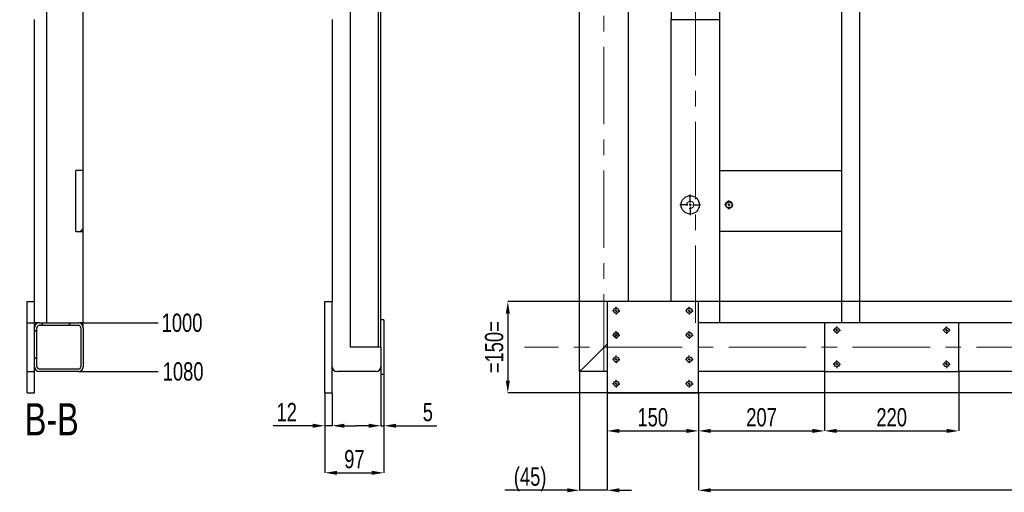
# Model space of a CAD drawing. Header units: millimetres. Extents: x 5 to 589, y 5 to 415.
# Tile 15 of 17: x 285 to 447, y 225 to 303. Entities that reach past the tile are written whole.
import ezdxf

# ---------------------------------------------------------------- set-up
doc = ezdxf.new("R2010")
doc.units = ezdxf.units.MM
doc.header["$PDSIZE"] = -1
doc.linetypes.add('CENTERX2', pattern=[20.32, 12.7, -2.54, 2.54, -2.54])
for name, color, linetype in [('COTES', 1, 'Continuous'), ('NOTES', 6, 'Continuous'), ('TRAIT-FINS', 9, 'Continuous'), ('TRAIT-MIXTES', 3, 'CENTERX2')]:
    doc.layers.add(name, color=color, linetype=linetype)
doc.layers.add('TRAIT-FORT', color=4, linetype='Continuous', lineweight=25)
doc.styles.add('SLDTEXTSTYLE2', font='TXT', dxfattribs={"width": 0.75})
doc.dimstyles.new('SLDDIMSTYLE1', dxfattribs={"dimtxt": 3, "dimasz": 2, "dimexe": 0, "dimexo": 0.0625, "dimgap": 0.75, "dimtad": 0, "dimtih": 1, "dimtoh": 1, "dimdec": 0, "dimlfac": 10, "dimrnd": 1e-09, "dimzin": 12, "dimdsep": 46, "dimtxsty": 'SLDTEXTSTYLE2', "dimsah": 1, "dimcen": 0.09, "dimadec": 0, "dimazin": 3, "dimtfac": 1, "dimtdec": 0, "dimtofl": 0, "dimtmove": 0, "dimatfit": 3, "dimfxl": 1, "dimfrac": 2, "dimtolj": 1, "dimtzin": 12, "dimarcsym": 0})
doc.dimstyles.new('SLDDIMSTYLE2', dxfattribs={"dimtxt": 3, "dimasz": 2, "dimexe": 0, "dimexo": 0.0625, "dimgap": 0.75, "dimtad": 1, "dimdec": 0, "dimlfac": 10, "dimrnd": 1e-09, "dimzin": 12, "dimdsep": 46, "dimtxsty": 'SLDTEXTSTYLE2', "dimsah": 1, "dimcen": 0.09, "dimadec": 0, "dimazin": 3, "dimtfac": 1, "dimtdec": 0, "dimtofl": 0, "dimtmove": 0, "dimatfit": 3, "dimfxl": 1, "dimfrac": 2, "dimtolj": 1, "dimtzin": 12, "dimarcsym": 0})
doc.dimstyles.new('SLDDIMSTYLE3', dxfattribs={"dimtxt": 3, "dimasz": 2, "dimexe": 0, "dimexo": 0.0625, "dimgap": 0.75, "dimtad": 1, "dimdec": 0, "dimlfac": 10, "dimrnd": 1e-09, "dimzin": 12, "dimdsep": 46, "dimtxsty": 'SLDTEXTSTYLE2', "dimsah": 1, "dimcen": 0.09, "dimadec": 0, "dimazin": 3, "dimtfac": 1, "dimtdec": 0, "dimtmove": 0, "dimatfit": 0, "dimfxl": 1, "dimfrac": 2, "dimtolj": 1, "dimtzin": 12, "dimarcsym": 0})
pattern_1 = [(45, (0, 0), (-13.4704, 13.4704), []), (45, (4.49, 2e-323), (-13.4704, 13.4704), []), (45, (8.98, 4e-323), (-13.4704, 13.4704), []), (45, (13.47, 6e-323), (-13.4704, 13.4704), [])]

# ---------------------------------------------------------------- blocks, each defined once
blk = doc.blocks.new('_D_105')
at = {"layer": 'COTES', "color": 0, "lineweight": -2, "transparency": 16777216}
blk.add_line((295.47, 252.97), (307.67, 252.97), dxfattribs=at)
at = {"layer": 'Defpoints', "color": 0, "transparency": 16777216}
for p in [(294.61, 352.97), (295.41, 252.97), (307.67, 252.97)]:
    blk.add_point(p, dxfattribs=at)
at = {"layer": 'COTES', "color": 0, "transparency": 16777216, "insert": (311.61, 252.97), "char_height": 3, "attachment_point": 5, "style": 'SLDTEXTSTYLE2'}
blk.add_mtext('\\A1;1000', dxfattribs=at)
blk = doc.blocks.new('_D_106')
at = {"layer": 'COTES', "color": 0, "lineweight": -2, "transparency": 16777216}
blk.add_line((294.67, 244.97), (307.67, 244.97), dxfattribs=at)
at = {"layer": 'Defpoints', "color": 0, "transparency": 16777216}
for p in [(294.61, 352.97), (294.61, 244.97), (307.67, 244.97)]:
    blk.add_point(p, dxfattribs=at)
at = {"layer": 'COTES', "color": 0, "transparency": 16777216, "insert": (311.79, 244.97), "char_height": 3, "attachment_point": 5, "style": 'SLDTEXTSTYLE2'}
blk.add_mtext('\\A1;1080', dxfattribs=at)
blk = doc.blocks.new('_D_112')
at = {"layer": 'COTES', "color": 0, "lineweight": -2, "transparency": 16777216}
for p, q in [((417.04, 244.91), (417.04, 235.22)), ((439.04, 244.91), (439.04, 235.22)), ((419.04, 235.22), (437.04, 235.22))]:
    blk.add_line(p, q, dxfattribs=at)
at = {"layer": 'COTES', "color": 0, "transparency": 16777216}
for points in [[(419.04, 235.56), (419.04, 234.89), (417.04, 235.22)], [(437.04, 235.56), (437.04, 234.89), (439.04, 235.22)]]:
    blk.add_solid(points, dxfattribs=at)
at = {"layer": 'Defpoints', "color": 0, "transparency": 16777216}
for p in [(417.04, 244.97), (439.04, 244.97), (439.04, 235.22)]:
    blk.add_point(p, dxfattribs=at)
at = {"layer": 'COTES', "color": 0, "transparency": 16777216, "insert": (428.04, 238.97), "char_height": 3, "attachment_point": 2, "style": 'SLDTEXTSTYLE2'}
blk.add_mtext('\\A1;220', dxfattribs=at)
blk = doc.blocks.new('_D_113')
at = {"layer": 'COTES', "color": 0, "lineweight": -2, "transparency": 16777216}
for p, q in [((381.34, 241.41), (381.34, 235.22)), ((396.34, 241.41), (396.34, 235.22)), ((383.34, 235.22), (394.34, 235.22))]:
    blk.add_line(p, q, dxfattribs=at)
at = {"layer": 'COTES', "color": 0, "transparency": 16777216}
for points in [[(383.34, 235.56), (383.34, 234.89), (381.34, 235.22)], [(394.34, 235.56), (394.34, 234.89), (396.34, 235.22)]]:
    blk.add_solid(points, dxfattribs=at)
at = {"layer": 'Defpoints', "color": 0, "transparency": 16777216}
for p in [(381.34, 241.47), (396.34, 241.47), (396.34, 235.22)]:
    blk.add_point(p, dxfattribs=at)
at = {"layer": 'COTES', "color": 0, "transparency": 16777216, "insert": (388.84, 238.97), "char_height": 3, "attachment_point": 2, "style": 'SLDTEXTSTYLE2'}
blk.add_mtext('\\A1;150', dxfattribs=at)
blk = doc.blocks.new('_D_114')
at = {"layer": 'COTES', "color": 0, "lineweight": -2, "transparency": 16777216}
for p, q in [((417.04, 244.91), (417.04, 235.22)), ((396.34, 241.41), (396.34, 235.22)), ((398.34, 235.22), (415.04, 235.22))]:
    blk.add_line(p, q, dxfattribs=at)
at = {"layer": 'COTES', "color": 0, "transparency": 16777216}
for points in [[(398.34, 235.56), (398.34, 234.89), (396.34, 235.22)], [(415.04, 235.56), (415.04, 234.89), (417.04, 235.22)]]:
    blk.add_solid(points, dxfattribs=at)
at = {"layer": 'Defpoints', "color": 0, "transparency": 16777216}
for p in [(417.04, 244.97), (396.34, 241.47), (417.04, 235.22)]:
    blk.add_point(p, dxfattribs=at)
at = {"layer": 'COTES', "color": 0, "transparency": 16777216, "insert": (406.69, 238.97), "char_height": 3, "attachment_point": 2, "style": 'SLDTEXTSTYLE2'}
blk.add_mtext('\\A1;207', dxfattribs=at)
blk = doc.blocks.new('_D_116')
at = {"layer": 'COTES', "color": 0, "lineweight": -2, "transparency": 16777216}
for p, q in [((396.34, 241.41), (396.34, 225.47)), ((565.84, 241.41), (565.84, 225.47)), ((563.84, 225.47), (398.34, 225.47))]:
    blk.add_line(p, q, dxfattribs=at)
at = {"layer": 'COTES', "color": 0, "transparency": 16777216}
for points in [[(398.34, 225.8), (398.34, 225.14), (396.34, 225.47)], [(563.84, 225.8), (563.84, 225.14), (565.84, 225.47)]]:
    blk.add_solid(points, dxfattribs=at)
at = {"layer": 'Defpoints', "color": 0, "transparency": 16777216}
for p in [(396.34, 241.47), (565.84, 241.47), (396.34, 225.47)]:
    blk.add_point(p, dxfattribs=at)
at = {"layer": 'COTES', "color": 0, "transparency": 16777216, "insert": (481.09, 229.22), "char_height": 3, "attachment_point": 2, "style": 'SLDTEXTSTYLE2'}
blk.add_mtext('\\A1;1695', dxfattribs=at)
blk = doc.blocks.new('_D_117')
at = {"layer": 'COTES', "color": 0, "lineweight": -2, "transparency": 16777216}
for p, q in [((376.84, 244.91), (376.84, 225.47)), ((381.34, 241.41), (381.34, 225.47)), ((374.84, 225.47), (364.59, 225.47)), ((381.34, 225.47), (376.84, 225.47)), ((383.34, 225.47), (385.34, 225.47))]:
    blk.add_line(p, q, dxfattribs=at)
at = {"layer": 'COTES', "color": 0, "transparency": 16777216}
for points in [[(374.84, 225.8), (374.84, 225.14), (376.84, 225.47)], [(383.34, 225.8), (383.34, 225.14), (381.34, 225.47)]]:
    blk.add_solid(points, dxfattribs=at)
at = {"layer": 'Defpoints', "color": 0, "transparency": 16777216}
for p in [(376.84, 244.97), (381.34, 241.47), (376.84, 225.47)]:
    blk.add_point(p, dxfattribs=at)
at = {"layer": 'COTES', "color": 0, "transparency": 16777216, "insert": (368.72, 229.22), "char_height": 3, "attachment_point": 2, "style": 'SLDTEXTSTYLE2'}
blk.add_mtext('\\A1;(45)', dxfattribs=at)
blk = doc.blocks.new('_D_129')
at = {"layer": 'COTES', "color": 0, "lineweight": -2, "transparency": 16777216}
for p, q in [((550.78, 256.47), (365.06, 256.47)), ((365.06, 254.47), (365.06, 243.47)), ((550.78, 241.47), (365.06, 241.47))]:
    blk.add_line(p, q, dxfattribs=at)
at = {"layer": 'COTES', "color": 0, "transparency": 16777216}
for points in [[(364.73, 254.47), (365.39, 254.47), (365.06, 256.47)], [(364.73, 243.47), (365.39, 243.47), (365.06, 241.47)]]:
    blk.add_solid(points, dxfattribs=at)
at = {"layer": 'Defpoints', "color": 0, "transparency": 16777216}
for p in [(550.84, 256.47), (365.06, 241.47), (550.84, 241.47)]:
    blk.add_point(p, dxfattribs=at)
at = {"layer": 'COTES', "color": 0, "transparency": 16777216, "insert": (361.31, 248.97), "char_height": 3, "attachment_point": 2, "rotation": 90, "style": 'SLDTEXTSTYLE2'}
blk.add_mtext('\\A1;=150=', dxfattribs=at)
blk = doc.blocks.new('SW_CENTERMARKSYMBOL_48')
at = {"layer": 'TRAIT-MIXTES', "color": 0}
for p, q in [((-0.4, 0), (-0.71, 0)), ((0, 0), (-0.2, 0)), ((0, 0.4), (0, 0.71)), ((0, 0), (0, 0.2)), ((0, 0), (0, -0.2)), ((0, 0), (0.2, 0)), ((0.4, 0), (0.71, 0)), ((0, -0.4), (0, -0.71))]:
    blk.add_line(p, q, dxfattribs=at)
blk = doc.blocks.new('SW_CENTERMARKSYMBOL_53')
at = {"layer": 'TRAIT-MIXTES', "color": 0}
for p, q in [((-0.4, 0), (-0.625, 0)), ((0, 0), (-0.2, 0)), ((0, 0.4), (0, 0.625)), ((0, 0), (0, 0.2)), ((0, 0), (0, -0.2)), ((0, 0), (0.2, 0)), ((0.4, 0), (0.625, 0)), ((0, -0.4), (0, -0.625))]:
    blk.add_line(p, q, dxfattribs=at)
blk = doc.blocks.new('SW_CENTERMARKSYMBOL_54')
at = {"layer": 'TRAIT-MIXTES', "color": 0}
for p, q in [((-0.4, 0), (-0.625, 0)), ((0, 0), (-0.2, 0)), ((0, 0.4), (0, 0.625)), ((0, 0), (0, 0.2)), ((0, 0), (0, -0.2)), ((0, 0), (0.2, 0)), ((0.4, 0), (0.625, 0)), ((0, -0.4), (0, -0.625))]:
    blk.add_line(p, q, dxfattribs=at)
blk = doc.blocks.new('SW_CENTERMARKSYMBOL_55')
at = {"layer": 'TRAIT-MIXTES', "color": 0}
for p, q in [((-0.4, 0), (-0.625, 0)), ((0, 0), (-0.2, 0)), ((0, 0.4), (0, 0.625)), ((0, 0), (0, 0.2)), ((0, 0), (0, -0.2)), ((0, 0), (0.2, 0)), ((0.4, 0), (0.625, 0)), ((0, -0.4), (0, -0.625))]:
    blk.add_line(p, q, dxfattribs=at)
blk = doc.blocks.new('SW_CENTERMARKSYMBOL_56')
at = {"layer": 'TRAIT-MIXTES', "color": 0}
for p, q in [((-0.4, 0), (-0.625, 0)), ((0, 0), (-0.2, 0)), ((0, 0.4), (0, 0.625)), ((0, 0), (0, 0.2)), ((0, 0), (0, -0.2)), ((0, 0), (0.2, 0)), ((0.4, 0), (0.625, 0)), ((0, -0.4), (0, -0.625))]:
    blk.add_line(p, q, dxfattribs=at)
blk = doc.blocks.new('SW_CENTERMARKSYMBOL_57')
at = {"layer": 'TRAIT-MIXTES', "color": 0}
for p, q in [((0, 0.4), (0, 1.7)), ((-0.4, 0), (-1.7, 0)), ((0, 0), (-0.2, 0)), ((0, 0), (0, 0.2)), ((0, 0), (0, -0.2)), ((0, 0), (0.2, 0)), ((0.4, 0), (1.7, 0)), ((0, -0.4), (0, -1.7))]:
    blk.add_line(p, q, dxfattribs=at)
blk = doc.blocks.new('SW_CENTERMARKSYMBOL_58')
at = {"layer": 'TRAIT-MIXTES', "color": 0}
for p, q in [((-0.4, 0), (-0.625, 0)), ((0, 0), (-0.2, 0)), ((0, 0.4), (0, 0.625)), ((0, 0), (0, 0.2)), ((0, 0), (0, -0.2)), ((0, 0), (0.2, 0)), ((0.4, 0), (0.625, 0)), ((0, -0.4), (0, -0.625))]:
    blk.add_line(p, q, dxfattribs=at)
blk = doc.blocks.new('SW_CENTERMARKSYMBOL_59')
at = {"layer": 'TRAIT-MIXTES', "color": 0}
for p, q in [((-0.4, 0), (-0.625, 0)), ((0, 0), (-0.2, 0)), ((0, 0.4), (0, 0.625)), ((0, 0), (0, 0.2)), ((0, 0), (0, -0.2)), ((0, 0), (0.2, 0)), ((0.4, 0), (0.625, 0)), ((0, -0.4), (0, -0.625))]:
    blk.add_line(p, q, dxfattribs=at)
blk = doc.blocks.new('SW_CENTERMARKSYMBOL_60')
at = {"layer": 'TRAIT-MIXTES', "color": 0}
for p, q in [((-0.4, 0), (-0.625, 0)), ((0, 0), (-0.2, 0)), ((0, 0.4), (0, 0.625)), ((0, 0), (0, 0.2)), ((0, 0), (0, -0.2)), ((0, 0), (0.2, 0)), ((0.4, 0), (0.625, 0)), ((0, -0.4), (0, -0.625))]:
    blk.add_line(p, q, dxfattribs=at)
blk = doc.blocks.new('SW_CENTERMARKSYMBOL_61')
at = {"layer": 'TRAIT-MIXTES', "color": 0}
for p, q in [((-0.4, 0), (-0.625, 0)), ((0, 0), (-0.2, 0)), ((0, 0.4), (0, 0.625)), ((0, 0), (0, 0.2)), ((0, 0), (0, -0.2)), ((0, 0), (0.2, 0)), ((0.4, 0), (0.625, 0)), ((0, -0.4), (0, -0.625))]:
    blk.add_line(p, q, dxfattribs=at)
blk = doc.blocks.new('SW_CENTERMARKSYMBOL_62')
at = {"layer": 'TRAIT-MIXTES', "color": 0}
for p, q in [((-0.4, 0), (-0.625, 0)), ((0, 0), (-0.2, 0)), ((0, 0.4), (0, 0.625)), ((0, 0), (0, 0.2)), ((0, 0), (0, -0.2)), ((0, 0), (0.2, 0)), ((0.4, 0), (0.625, 0)), ((0, -0.4), (0, -0.625))]:
    blk.add_line(p, q, dxfattribs=at)
blk = doc.blocks.new('SW_CENTERMARKSYMBOL_63')
at = {"layer": 'TRAIT-MIXTES', "color": 0}
for p, q in [((-0.4, 0), (-0.625, 0)), ((0, 0), (-0.2, 0)), ((0, 0.4), (0, 0.625)), ((0, 0), (0, 0.2)), ((0, 0), (0, -0.2)), ((0, 0), (0.2, 0)), ((0.4, 0), (0.625, 0)), ((0, -0.4), (0, -0.625))]:
    blk.add_line(p, q, dxfattribs=at)
blk = doc.blocks.new('SW_CENTERMARKSYMBOL_64')
at = {"layer": 'TRAIT-MIXTES', "color": 0}
for p, q in [((-0.4, 0), (-0.625, 0)), ((0, 0), (-0.2, 0)), ((0, 0.4), (0, 0.625)), ((0, 0), (0, 0.2)), ((0, 0), (0, -0.2)), ((0, 0), (0.2, 0)), ((0.4, 0), (0.625, 0)), ((0, -0.4), (0, -0.625))]:
    blk.add_line(p, q, dxfattribs=at)
blk = doc.blocks.new('SW_CENTERMARKSYMBOL_65')
at = {"layer": 'TRAIT-MIXTES', "color": 0}
for p, q in [((-0.4, 0), (-0.625, 0)), ((0, 0), (-0.2, 0)), ((0, 0.4), (0, 0.625)), ((0, 0), (0, 0.2)), ((0, 0), (0, -0.2)), ((0, 0), (0.2, 0)), ((0.4, 0), (0.625, 0)), ((0, -0.4), (0, -0.625))]:
    blk.add_line(p, q, dxfattribs=at)
blk = doc.blocks.new('_D_130')
at = {"layer": 'COTES', "color": 0, "lineweight": -2, "transparency": 16777216}
for p, q in [((344.24, 244.41), (344.24, 236.07)), ((344.74, 244.41), (344.74, 236.07)), ((342.24, 236.07), (340.24, 236.07)), ((344.24, 236.07), (344.74, 236.07)), ((346.74, 236.07), (353.44, 236.07))]:
    blk.add_line(p, q, dxfattribs=at)
at = {"layer": 'COTES', "color": 0, "transparency": 16777216}
for points in [[(342.24, 236.4), (342.24, 235.74), (344.24, 236.07)], [(346.74, 236.4), (346.74, 235.74), (344.74, 236.07)]]:
    blk.add_solid(points, dxfattribs=at)
at = {"layer": 'Defpoints', "color": 0, "transparency": 16777216}
for p in [(344.24, 244.47), (344.74, 244.47), (344.24, 236.07)]:
    blk.add_point(p, dxfattribs=at)
at = {"layer": 'COTES', "color": 0, "transparency": 16777216, "insert": (351.94, 239.82), "char_height": 3, "attachment_point": 2, "style": 'SLDTEXTSTYLE2'}
blk.add_mtext('\\A1;5', dxfattribs=at)
blk = doc.blocks.new('_D_131')
at = {"layer": 'COTES', "color": 0, "lineweight": -2, "transparency": 16777216}
for p, q in [((335.04, 241.41), (335.04, 236.07)), ((336.24, 241.41), (336.24, 236.07)), ((333.04, 236.07), (326.54, 236.07)), ((336.24, 236.07), (335.04, 236.07)), ((338.24, 236.07), (340.24, 236.07))]:
    blk.add_line(p, q, dxfattribs=at)
at = {"layer": 'COTES', "color": 0, "transparency": 16777216}
for points in [[(333.04, 236.4), (333.04, 235.74), (335.04, 236.07)], [(338.24, 236.4), (338.24, 235.74), (336.24, 236.07)]]:
    blk.add_solid(points, dxfattribs=at)
at = {"layer": 'Defpoints', "color": 0, "transparency": 16777216}
for p in [(335.04, 241.47), (336.24, 241.47), (336.24, 236.07)]:
    blk.add_point(p, dxfattribs=at)
at = {"layer": 'COTES', "color": 0, "transparency": 16777216, "insert": (328.79, 239.82), "char_height": 3, "attachment_point": 2, "style": 'SLDTEXTSTYLE2'}
blk.add_mtext('\\A1;12', dxfattribs=at)
blk = doc.blocks.new('_D_132')
at = {"layer": 'COTES', "color": 0, "lineweight": -2, "transparency": 16777216}
for p, q in [((344.74, 244.41), (344.74, 228.34)), ((335.04, 241.41), (335.04, 228.34)), ((337.04, 228.34), (342.74, 228.34))]:
    blk.add_line(p, q, dxfattribs=at)
at = {"layer": 'COTES', "color": 0, "transparency": 16777216}
for points in [[(337.04, 228.67), (337.04, 228.01), (335.04, 228.34)], [(342.74, 228.67), (342.74, 228.01), (344.74, 228.34)]]:
    blk.add_solid(points, dxfattribs=at)
at = {"layer": 'Defpoints', "color": 0, "transparency": 16777216}
for p in [(344.74, 244.47), (335.04, 241.47), (344.74, 228.34)]:
    blk.add_point(p, dxfattribs=at)
at = {"layer": 'COTES', "color": 0, "transparency": 16777216, "insert": (339.89, 232.09), "char_height": 3, "attachment_point": 2, "style": 'SLDTEXTSTYLE2'}
blk.add_mtext('\\A1;97', dxfattribs=at)

msp = doc.modelspace()

# ---------------------------------------------------------------- hatches: boundary and pattern name
at = {"layer": 'TRAIT-FINS'}
h = msp.add_hatch(dxfattribs=at)
h.set_pattern_fill('DIN 201 ACIER ET FONTE', color=256, style=0, pattern_type=2)
h.set_pattern_definition(pattern_1)
h.paths.add_polyline_path([(294.21, 277.97), (294.21, 267.97), (295.41, 267.97), (295.41, 277.97)], flags=0)
h = msp.add_hatch(dxfattribs=at)
h.set_pattern_fill('DIN 201 ACIER ET FONTE', color=256, style=0, pattern_type=2)
h.set_pattern_definition(pattern_1)
edge = h.paths.add_edge_path(flags=0)
edge.add_arc((288.21, 245.77), 0.8, 180, 270)
edge.add_line((288.21, 244.97), (294.61, 244.97))
edge.add_arc((294.61, 245.77), 0.8, 270, 360)
edge.add_line((295.41, 245.77), (295.41, 252.17))
edge.add_arc((294.61, 252.17), 0.8, 0, 90)
edge.add_line((294.61, 252.97), (288.21, 252.97))
edge.add_arc((288.21, 252.17), 0.8, 90, 180)
edge.add_line((287.41, 252.17), (287.41, 245.77))
edge = h.paths.add_edge_path(flags=0)
edge.add_line((294.61, 245.37), (288.21, 245.37))
edge.add_arc((288.21, 245.77), 0.4, 180, 270, ccw=False)
edge.add_line((287.81, 245.77), (287.81, 252.17))
edge.add_arc((288.21, 252.17), 0.4, 90, 180, ccw=False)
edge.add_line((288.21, 252.57), (294.61, 252.57))
edge.add_arc((294.61, 252.17), 0.4, 0, 90, ccw=False)
edge.add_line((295.01, 252.17), (295.01, 245.77))
edge.add_arc((294.61, 245.77), 0.4, 270, 360, ccw=False)

# ---------------------------------------------------------------- linework, layer by layer
at = {"layer": 'TRAIT-FINS', "lineweight": 18}
for centre in [(394.99, 272.35), (401.34, 272.35)]:
    msp.add_arc(centre, 0.6, 255, 195, dxfattribs=at)
at = {"layer": 'TRAIT-FORT', "lineweight": 25}
for p, q in [((339.24, 248.97), (339.24, 348.97)), ((343.84, 248.97), (343.84, 348.97)), ((344.24, 248.97), (344.24, 348.97)), ((376.84, 244.97), (376.84, 345.47)), ((391.84, 324.77), (391.84, 302.77)), ((399.84, 302.77), (399.84, 324.77)), ((289.41, 252.97), (289.41, 306.97)), ((295.41, 277.97), (295.41, 306.97)), ((384.84, 256.47), (384.84, 306.97)), ((419.84, 252.97), (419.84, 306.97)), ((422.84, 252.97), (422.84, 306.97)), ((287.41, 252.97), (287.41, 302.77)), ((336.24, 302.77), (336.24, 256.47)), ((391.84, 302.77), (399.84, 302.77)), ((391.84, 256.47), (391.84, 302.77)), ((399.84, 252.97), (399.84, 302.77)), ((295.41, 277.97), (294.21, 277.97)), ((294.21, 267.97), (294.21, 277.97)), ((295.41, 267.97), (295.41, 277.97)), ((399.84, 277.97), (419.84, 277.97)), ((294.21, 267.97), (295.41, 267.97)), ((295.41, 252.97), (295.41, 267.97)), ((419.84, 267.97), (399.84, 267.97)), ((286.21, 252.97), (286.21, 256.47)), ((286.21, 256.47), (287.41, 256.47)), ((335.04, 241.47), (335.04, 256.47)), ((335.04, 256.47), (336.24, 256.47)), ((336.24, 241.47), (336.24, 256.47)), ((381.34, 256.47), (381.34, 241.47)), ((396.34, 256.47), (381.34, 256.47)), ((396.34, 241.47), (396.34, 256.47)), ((286.21, 244.97), (286.21, 252.97)), ((286.21, 252.97), (287.41, 252.97)), ((287.41, 252.17), (287.41, 252.97)), ((288.21, 252.97), (287.41, 252.97)), ((287.41, 245.77), (287.41, 252.17)), ((287.81, 245.77), (287.81, 252.17)), ((288.21, 252.97), (294.61, 252.97)), ((288.21, 252.57), (294.61, 252.57)), ((295.41, 252.97), (294.81, 252.97)), ((295.01, 252.17), (295.01, 245.77)), ((295.41, 252.17), (295.41, 252.97)), ((295.41, 252.17), (295.41, 245.77)), ((344.74, 253.47), (344.24, 253.47)), ((344.74, 253.47), (344.74, 244.47)), ((399.04, 252.97), (396.34, 252.97)), ((399.84, 252.97), (399.04, 252.97)), ((417.04, 252.97), (399.84, 252.97)), ((417.04, 252.97), (417.04, 244.97)), ((439.04, 252.97), (417.04, 252.97)), ((508.14, 252.97), (439.04, 252.97)), ((439.04, 244.97), (439.04, 252.97)), ((383.14, 251.27), (382.54, 250.67)), ((339.49, 248.97), (339.24, 248.97)), ((343.34, 248.97), (339.49, 248.97)), ((343.84, 248.97), (343.34, 248.97)), ((344.09, 248.97), (343.84, 248.97)), ((344.24, 248.97), (344.09, 248.97)), ((344.24, 248.97), (344.24, 245.77)), ((381.34, 249.47), (377.64, 245.77)), ((287.41, 244.97), (287.41, 245.77)), ((344.24, 245.77), (344.24, 244.47)), ((377.64, 245.77), (376.84, 244.97)), ((376.84, 244.97), (377.64, 245.77)), ((286.21, 241.47), (286.21, 244.97)), ((286.21, 244.97), (287.41, 244.97)), ((287.41, 241.47), (287.41, 244.97)), ((294.61, 245.37), (288.21, 245.37)), ((294.61, 244.97), (288.21, 244.97)), ((343.44, 244.97), (337.04, 244.97)), ((344.74, 244.47), (344.24, 244.47)), ((381.34, 244.97), (376.84, 244.97)), ((417.04, 244.97), (396.34, 244.97)), ((417.04, 244.97), (439.04, 244.97)), ((508.14, 244.97), (439.04, 244.97)), ((286.21, 241.47), (287.41, 241.47)), ((335.04, 241.47), (336.24, 241.47)), ((381.34, 241.47), (396.34, 241.47))]:
    msp.add_line(p, q, dxfattribs=at)
for centre, radius in [((394.99, 272.35), 1.5), ((401.34, 272.35), 0.51), ((382.84, 254.97), 0.425), ((394.84, 254.97), 0.425), ((419.04, 251.77), 0.425), ((437.04, 251.77), 0.425), ((382.84, 250.97), 0.425), ((394.84, 250.97), 0.425), ((382.84, 246.97), 0.425), ((394.84, 246.97), 0.425), ((419.04, 246.17), 0.425), ((437.04, 246.17), 0.425), ((382.84, 242.97), 0.425), ((394.84, 242.97), 0.425)]:
    msp.add_circle(centre, radius, dxfattribs=at)
for centre, radius, start, end in [((288.21, 252.17), 0.8, 90, 180), ((288.21, 252.17), 0.4, 90, 180), ((294.61, 252.17), 0.8, 0, 90), ((294.61, 252.17), 0.4, 0, 90), ((288.21, 245.77), 0.8, 180, 270), ((288.21, 245.77), 0.4, 180, 270), ((294.61, 245.77), 0.8, 270, 0), ((294.61, 245.77), 0.4, 270, 0), ((337.04, 245.77), 0.8, 180, 270), ((343.44, 245.77), 0.8, 270, 0)]:
    msp.add_arc(centre, radius, start, end, dxfattribs=at)
at = {"layer": 'TRAIT-MIXTES', "lineweight": 18}
for p, q in [((395.84, 252.97), (395.84, 356.77)), ((380.84, 244.97), (380.84, 352.97)), ((576.57, 248.97), (367.8, 248.97))]:
    msp.add_line(p, q, dxfattribs=at)

# ---------------------------------------------------------------- block references
at = {"layer": 'TRAIT-MIXTES'}
for name, p in [('SW_CENTERMARKSYMBOL_57', (394.99, 272.35)), ('SW_CENTERMARKSYMBOL_48', (401.34, 272.35)), ('SW_CENTERMARKSYMBOL_62', (382.84, 254.97)), ('SW_CENTERMARKSYMBOL_61', (394.84, 254.97)), ('SW_CENTERMARKSYMBOL_56', (419.04, 251.77)), ('SW_CENTERMARKSYMBOL_54', (437.04, 251.77)), ('SW_CENTERMARKSYMBOL_63', (382.84, 250.97)), ('SW_CENTERMARKSYMBOL_60', (394.84, 250.97)), ('SW_CENTERMARKSYMBOL_64', (382.84, 246.97)), ('SW_CENTERMARKSYMBOL_58', (394.84, 246.97)), ('SW_CENTERMARKSYMBOL_55', (419.04, 246.17)), ('SW_CENTERMARKSYMBOL_53', (437.04, 246.17)), ('SW_CENTERMARKSYMBOL_65', (382.84, 242.97)), ('SW_CENTERMARKSYMBOL_59', (394.84, 242.97))]:
    msp.add_blockref(name, p, dxfattribs=at)

# ---------------------------------------------------------------- texts
at = {"layer": 'NOTES', "insert": (290.24, 239.78), "char_height": 5.292, "attachment_point": 2, "style": 'SLDTEXTSTYLE2'}
msp.add_mtext('B-B', dxfattribs=at)

# ---------------------------------------------------------------- dimensions: what is measured, and where the dimension line sits
at = {"layer": 'COTES'}
for feature_location, offset, picture, middle in [((295.41, 252.97), (12.26, 0), '_D_105', (311.61, 252.97)), ((294.61, 244.97), (13.06, 0), '_D_106', (311.79, 244.97))]:
    dim = msp.add_ordinate_dim(feature_location=feature_location, offset=offset, dtype=0, origin=(294.61, 352.97), dimstyle='SLDDIMSTYLE1', dxfattribs=at)
    dim.commit()
    dim.dimension.update_dxf_attribs({"geometry": picture, "text_midpoint": middle})
dim = msp.add_linear_dim(base=(365.06, 241.47), p1=(550.84, 256.47), p2=(550.84, 241.47), angle=90, text='=<>=', dimstyle='SLDDIMSTYLE2', dxfattribs=at)
dim.commit()
dim.dimension.update_dxf_attribs({"geometry": '_D_129', "text_midpoint": (365.06, 248.97), "dimtype": 160})
for base, p1, p2, dimstyle, picture, middle in [((344.74, 228.34), (335.04, 241.47), (344.74, 244.47), 'SLDDIMSTYLE3', '_D_132', (339.89, 228.34)), ((344.24, 236.07), (344.74, 244.47), (344.24, 244.47), 'SLDDIMSTYLE3', '_D_130', (351.94, 236.07)), ((417.04, 235.22), (396.34, 241.47), (417.04, 244.97), 'SLDDIMSTYLE2', '_D_114', (406.69, 235.22)), ((439.04, 235.22), (417.04, 244.97), (439.04, 244.97), 'SLDDIMSTYLE2', '_D_112', (428.04, 235.22)), ((336.24, 236.07), (335.04, 241.47), (336.24, 241.47), 'SLDDIMSTYLE3', '_D_131', (328.79, 236.07)), ((396.34, 235.22), (381.34, 241.47), (396.34, 241.47), 'SLDDIMSTYLE2', '_D_113', (388.84, 235.22)), ((396.34, 225.47), (565.84, 241.47), (396.34, 241.47), 'SLDDIMSTYLE2', '_D_116', (481.09, 225.47))]:
    dim = msp.add_linear_dim(base=base, p1=p1, p2=p2, dimstyle=dimstyle, dxfattribs=at)
    dim.commit()
    dim.dimension.update_dxf_attribs({"geometry": picture, "text_midpoint": middle, "dimtype": 160})
dim = msp.add_linear_dim(base=(376.84, 225.47), p1=(381.34, 241.47), p2=(376.84, 244.97), text='(<>)', dimstyle='SLDDIMSTYLE3', dxfattribs=at)
dim.commit()
dim.dimension.update_dxf_attribs({"geometry": '_D_117', "text_midpoint": (368.72, 225.47), "dimtype": 160})

doc.saveas('drawing.dxf')
